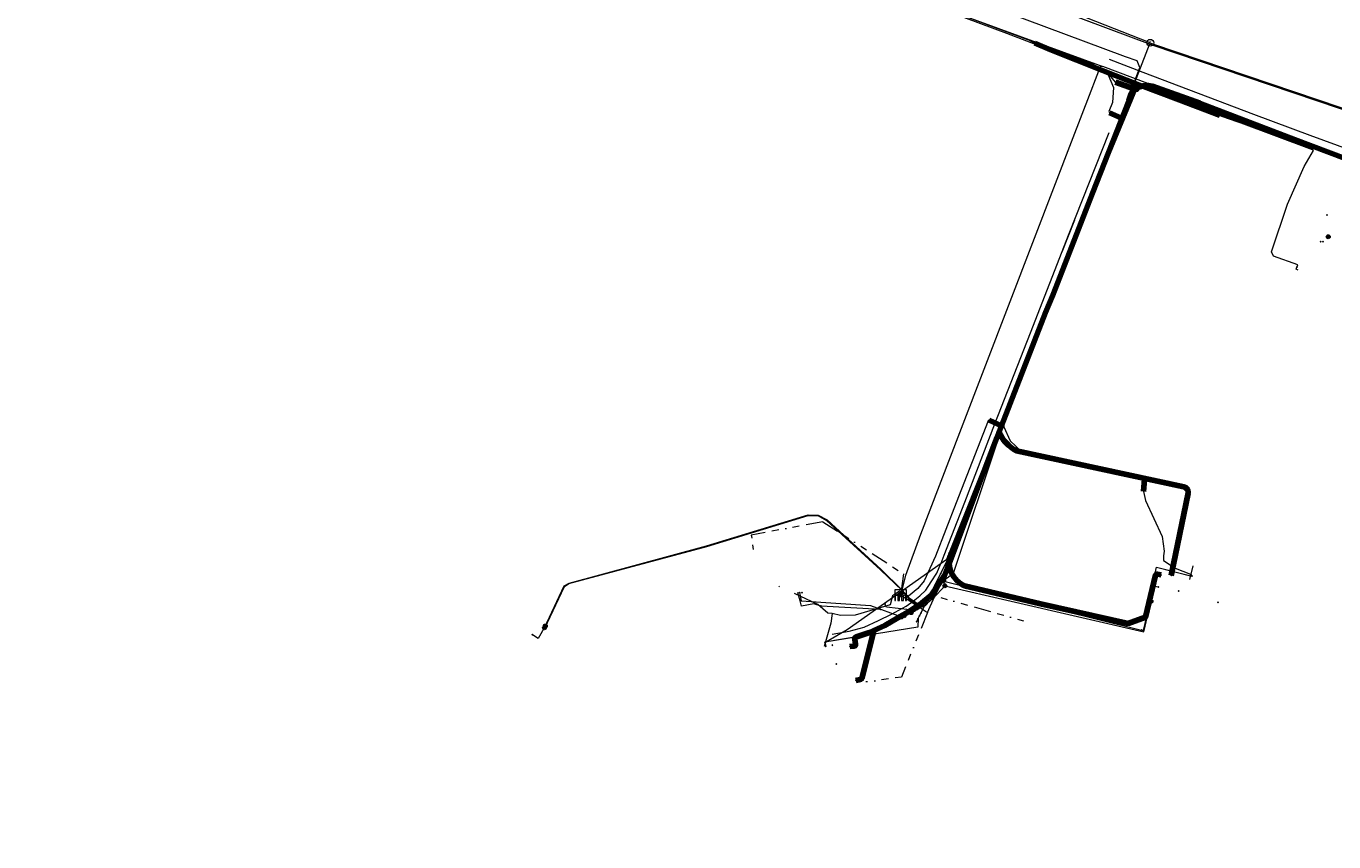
# Model space of a CAD drawing. Header units: metres. Extents: x 200221 to 204794, y 461183 to 463932.
# Tile 12 of 19: x 201420 to 201801, y 463547 to 463784. Entities that reach past the tile are written whole.
import ezdxf
from ezdxf.enums import TextEntityAlignment as Align
from ezdxf.lldxf.tags import DXFTag

# ---------------------------------------------------------------- set-up
doc = ezdxf.new("R2010")
doc.units = ezdxf.units.M
doc.linetypes.add('RI-OVERIG', pattern=[17, 5, -2, 2, -2, 0, -2, 2, -2])
doc.layers.get('0').update_dxf_attribs({"lineweight": 25})
for name, color, linetype, lineweight in [('B-WE-KL-DATA_HULPSTUK_KPN BV-S', 90, 'Continuous', 25), ('B-WE-KL-DATA_KABELBED_KPN BV-G', 90, 'Continuous', 100), ('B-WE-KL-DATA_LIANDER NV PAC 2AI68G2-G', 90, 'KL-DATA-N', 18), ('B-WE-KL-DATA_MANTELBUIS_KPN BV-G', 90, 'Continuous', 100), ('B-WE-KL-DATA_MANTELBUIS_NKM NETWORK SERVICES BV-G', 90, 'Continuous', 100), ('B-WE-KL-DATA_NKM NETWORK SERVICES BV-G', 90, 'KL-DATA-N', 18), ('B-WE-KL-ET_LS_HULPSTUK_LIANDER NV PAC 2AI68G2-S', 190, 'Continuous', 25), ('B-WE-KL-ET_LS_LIANDER NV PAC 2AI68G2-G', 190, 'KL-LS-N', 18), ('B-WE-KL-ET_LS_MANTELBUIS_LIANDER NV PAC 2AI68G2-G', 190, 'Continuous', 100), ('B-WE-KL-GAS_HD_LIANDER NV PAC 2AI68G2-G', 30, 'KL-GAS-HD-N', 18), ('B-WE-KL-GAS_LD_HULPSTUK_LIANDER NV PAC 2AI68G2-S', 50, 'Continuous', 25), ('B-WE-KL-GAS_LD_LIANDER NV PAC 2AI68G2-G', 50, 'KL-GAS-LD-N', 18), ('B-WE-KL-OVERIG_HULPSTUK-G', 8, 'Continuous', 18), ('B-WE-KL-WATER_HULPSTUK_VITENS-S', 170, 'Continuous', 25), ('B-WE-KL-WATER_VITENS-G', 170, 'KL-WATER-N', 18), ('B-WE-KW-KUNSTWERK_SLUIS_GEMEENTE VOORST-S', 170, 'Continuous', 25), ('B-WE-OG-INFO_KPN BV-S', 7, 'Continuous', 25), ('B-WE-OG-INFO_VITENS-S', 7, 'Continuous', 25), ('B-WE-RI-DRUK_GEMEENTE VOORST-G', 210, 'RI-PERS', 18), ('B-WE-RI-PERSLEIDING_HULPSTUK_GEMEENTE VOORST-S', 210, 'Continuous', 25), ('B-WE-RI-VRIJVERVAL_GEMEENTE VOORST-G', 210, 'RI-OVERIG', 18), ('N-WE-KL-WATER_VITENS-G', 170, 'KL-WATER-N', 35)]:
    doc.layers.add(name, color=color, linetype=linetype, lineweight=lineweight)
doc.styles.add('NLCS-ISO', font='NLCS-ISO.ttf')
doc.styles.get("Standard").update_dxf_attribs({"font": 'NLCS-ISO.ttf'})
tags = doc.linetypes.add('KL-DATA-N', pattern='A,4,-1,[101,NLCS.SHX,S=0.5,R=0,X=0,Y=0],-1,4,-1,["D",Standard,S=1,R=0,X=-0.25,Y=-0.5],-1.5', length=12.5).pattern_tags.tags
tags[18] = DXFTag(74, 10)
tags = doc.linetypes.add('KL-GAS-HD-N', pattern='A,4,-1,[69,NLCS.SHX,S=0.5,R=0,X=0,Y=0],-1,4,-1,["H",Standard,S=1,R=0,X=0,Y=-0.5],-2', length=13).pattern_tags.tags
tags[18] = DXFTag(74, 10)
tags = doc.linetypes.add('KL-GAS-LD-N', pattern='A,4,-1,[69,NLCS.SHX,S=0.5,R=0,X=0,Y=0],-1,4,-1,["L",Standard,S=1,R=0,X=0.25,Y=-0.5],-2', length=13).pattern_tags.tags
tags[18] = DXFTag(74, 10)
tags = doc.linetypes.add('KL-LS-N', pattern='A,4,-1,[103,NLCS.SHX,S=0.75,R=0,X=0,Y=0],-1,4,-1,["L",Standard,S=1,R=0,X=0,Y=-0.5],-2', length=13).pattern_tags.tags
tags[18] = DXFTag(74, 10)
doc.linetypes.add('KL-WATER-N', pattern='A,7,-0.5,[168,NLCS.SHX,S=0.75,R=0,X=0.75,Y=0],-2', length=9.5)
tags = doc.linetypes.add('RI-PERS', pattern='A,7,-2,["P",Standard,S=1.8,R=0,X=-0.5,Y=-0.9],-2,7,-2,[102,NLCS.SHX,S=1,R=180,X=0,Y=0],-2', length=22).pattern_tags.tags
tags[6] = DXFTag(74, 10)

# ---------------------------------------------------------------- blocks, each defined once
blk = doc.blocks.new('SKW-SLUIS-SO')
at = {"color": 0, "linetype": 'ByBlock', "lineweight": 18}
blk.add_lwpolyline([(0.31, -1.55), (0.82, -1.55), (0.82, -0.35, -1), (1.45, -0.35), (1.45, -1.55), (1.7, -1.55), (1.7, 1.55), (-1.7, 1.55), (-1.7, -1.55), (-1.45, -1.55), (-1.45, -0.35, -1), (-0.82, -0.35), (-0.82, -1.55), (-0.32, -1.55), (-0.32, -0.35, -1), (0.31, -0.35)], format="xyb", close=True, dxfattribs=at)
blk = doc.blocks.new('SRI-HULP_MANGAT-SO')
at = {"linetype": 'ByBlock', "lineweight": 18}
h = blk.add_hatch(color=0, dxfattribs=at)
h.dxf.hatch_style = 1
edge = h.paths.add_edge_path()
edge.add_arc((0.38, 0), 0.0646, -90, 90, ccw=False)
edge.add_line((0.38, -0.06), (-0.38, -0.06))
edge.add_arc((-0.38, 0), 0.0646, 90, 270, ccw=False)
edge.add_line((-0.38, 0.06), (0.38, 0.06))
at = {"color": 0, "linetype": 'ByBlock', "lineweight": 18}
blk.add_lwpolyline([(0.38, 0.06, -1), (0.38, -0.06), (-0.38, -0.06, -1), (-0.38, 0.06)], format="xyb", close=True, dxfattribs=at)
blk.add_ellipse((0, 0), major_axis=(-0.75, 0), ratio=0.666667, dxfattribs=at)
at = {"color": 0, "linetype": 'ByBlock', "lineweight": 18, "style": 'NLCS-ISO', "flags": 1}
for tag, p in [('TYPE', (1.75, 0)), ('OMSCHRIJVING', (1.75, -3)), ('LABEL', (1.75, -1.5))]:
    blk.add_attdef(tag, p, '', height=1, dxfattribs=at)
blk = doc.blocks.new('SKL-WTB_HULP_OVERIG-SO')
at = {"color": 0, "linetype": 'ByBlock', "lineweight": 18}
for points in [[(-0.14, 0.14), (0.14, -0.14)], [(0.14, 0.14), (-0.14, -0.14)]]:
    blk.add_lwpolyline(points, dxfattribs=at)
at = {"color": 0, "linetype": 'ByBlock', "lineweight": 18, "style": 'NLCS-ISO', "flags": 1}
for tag, p in [('TYPE', (1.5, 0)), ('OMSCHRIJVING', (1.5, -3)), ('LABEL', (1.5, -1.5))]:
    blk.add_attdef(tag, p, '', height=1, dxfattribs=at)
blk = doc.blocks.new('SKL-WTB_HULP_T STUK-SO')
at = {"color": 0, "linetype": 'ByBlock', "lineweight": 18}
blk.add_circle((0, 0), 1, dxfattribs=at)
at = {"color": 0, "linetype": 'ByBlock', "lineweight": -2, "style": 'NLCS-ISO'}
blk.add_text('T', height=1, dxfattribs=at).set_placement((0, 0), align=Align.MIDDLE_CENTER)
at = {"color": 0, "linetype": 'ByBlock', "lineweight": 18, "style": 'NLCS-ISO', "flags": 1}
for tag, p in [('TYPE', (1.5, 0)), ('OMSCHRIJVING', (1.5, -3)), ('LABEL', (1.5, -1.5))]:
    blk.add_attdef(tag, p, '', height=1, dxfattribs=at)
blk = doc.blocks.new('SKL-WTB_HULP_MOF-SO')
at = {"linetype": 'ByBlock', "lineweight": 18}
h = blk.add_hatch(color=0, dxfattribs=at)
h.dxf.hatch_style = 1
h.paths.add_polyline_path([(-0.5625, 0, 1), (0.5625, 0, 1)])
at = {"color": 0, "linetype": 'ByBlock', "lineweight": 18}
blk.add_circle((0, 0), 0.5625, dxfattribs=at)
at = {"color": 0, "linetype": 'ByBlock', "lineweight": 18, "style": 'NLCS-ISO', "flags": 1}
for tag, p in [('TYPE', (1.5, 0)), ('OMSCHRIJVING', (1.5, -3)), ('LABEL', (1.5, -1.5))]:
    blk.add_attdef(tag, p, '', height=1, dxfattribs=at)
blk = doc.blocks.new('SOG-INFO_OVERIG-SO')
at = {"color": 0, "linetype": 'ByBlock', "lineweight": 18}
for points in [[(-0.14, 0.14), (0.14, -0.14)], [(0.14, 0.14), (-0.14, -0.14)]]:
    blk.add_lwpolyline(points, dxfattribs=at)
at = {"color": 0, "linetype": 'ByBlock', "lineweight": 18, "style": 'NLCS-ISO', "flags": 1}
for tag, p in [('TYPE', (1.5, 0)), ('OMSCHRIJVING', (1.5, -3)), ('LABEL', (1.5, -1.5))]:
    blk.add_attdef(tag, p, '', height=1, dxfattribs=at)

msp = doc.modelspace()

# ---------------------------------------------------------------- linework, layer by layer
at = {"layer": 'B-WE-KL-DATA_KABELBED_KPN BV-G', "flags": 128}
for points in [[(201703.053, 463666.207), (201703.053, 463666.208), (201716.582, 463700.927), (201718.666, 463705.993), (201730.244, 463735.722), (201740.818, 463762.608), (201741.232, 463763.754), (201741.55, 463764.605), (201741.927, 463765.309), (201742.319, 463765.713), (201742.818, 463766.108), (201743.342, 463766.358), (201744.175, 463766.688), (201745.088, 463766.984), (201745.814, 463767.082), (201746.493, 463767.072), (201747.609, 463766.84), (201761.469, 463761.888), (201789.167, 463751.362), (201877.144, 463718.175)], [(201703.053, 463666.207), (201699.161, 463656.218), (201688.873, 463628.729), (201688.494, 463627.806), (201688.494, 463627.806)], [(201699.15, 463656.188), (201702.381, 463664.587)], [(201703.053, 463666.208), (201703.053, 463666.208), (201703.453, 463665.344), (201703.926, 463664.519), (201704.47, 463663.738), (201705.08, 463663.008), (201705.752, 463662.334), (201706.48, 463661.721), (201707.259, 463661.175), (201708.083, 463660.699), (201756.836, 463650.243), (201756.97, 463650.208), (201757.1, 463650.162), (201757.225, 463650.105), (201757.346, 463650.037), (201757.459, 463649.959), (201757.566, 463649.871), (201757.665, 463649.775), (201757.755, 463649.67), (201757.835, 463649.558), (201757.906, 463649.439), (201757.966, 463649.315), (201758.015, 463649.186), (201758.052, 463649.053), (201758.078, 463648.917), (201758.092, 463648.78), (201758.094, 463648.642), (201758.085, 463648.504), (201758.063, 463648.368), (201753.179, 463624.415)], [(201688.494, 463627.806), (201687.108, 463624.43), (201685.246, 463621.529), (201683.407, 463618.801), (201679.99, 463615.943), (201679.221, 463615.434), (201676.68, 463613.798), (201673.545, 463612.065), (201669.81, 463609.83), (201666.557, 463608.377)], [(201688.494, 463627.807), (201688.494, 463627.806), (201688.494, 463627.806), (201688.584, 463627.128), (201688.734, 463626.46), (201688.941, 463625.807), (201689.205, 463625.176), (201689.522, 463624.57), (201689.892, 463623.994), (201690.311, 463623.452), (201690.776, 463622.95), (201691.283, 463622.49), (201691.828, 463622.076), (201692.407, 463621.711), (201693.016, 463621.399), (201715.133, 463616.165), (201740.632, 463610.463), (201745.691, 463612.314), (201748.629, 463624.473), (201748.64, 463624.509), (201748.653, 463624.545), (201748.67, 463624.579), (201748.689, 463624.611), (201748.712, 463624.642), (201748.736, 463624.671), (201748.763, 463624.697), (201748.793, 463624.721), (201748.824, 463624.743), (201748.857, 463624.762), (201748.891, 463624.777), (201748.927, 463624.79), (201748.964, 463624.8), (201749.001, 463624.806), (201749.039, 463624.81), (201749.077, 463624.81), (201749.115, 463624.806), (201749.152, 463624.8), (201750.225, 463624.563)], [(201666.557, 463608.377), (201665.317, 463607.823), (201661.505, 463606.591), (201661.447, 463606.569), (201661.391, 463606.543), (201661.338, 463606.511), (201661.287, 463606.475), (201661.241, 463606.434), (201661.197, 463606.39), (201661.158, 463606.341), (201661.124, 463606.29), (201661.094, 463606.236), (201661.069, 463606.179), (201661.05, 463606.12), (201661.035, 463606.06), (201661.026, 463605.998), (201661.023, 463605.937), (201661.025, 463605.875), (201661.032, 463605.813), (201661.271, 463604.381), (201661.276, 463604.342), (201661.277, 463604.302), (201661.275, 463604.263), (201661.269, 463604.224), (201661.26, 463604.186), (201661.248, 463604.148), (201661.233, 463604.112), (201661.214, 463604.077), (201661.193, 463604.044), (201661.169, 463604.013), (201661.142, 463603.984), (201661.113, 463603.957), (201661.081, 463603.933), (201661.048, 463603.912), (201661.013, 463603.894), (201660.976, 463603.879), (201660.939, 463603.868), (201660.9, 463603.859), (201660.861, 463603.854), (201659.617, 463603.75)], [(201666.558, 463608.377), (201663.211, 463594.721), (201663.192, 463594.656), (201663.168, 463594.592), (201663.138, 463594.531), (201663.103, 463594.473), (201663.063, 463594.418), (201663.018, 463594.366), (201662.969, 463594.319), (201662.917, 463594.276), (201662.86, 463594.238), (201662.801, 463594.205), (201662.739, 463594.177), (201662.675, 463594.154), (201662.609, 463594.137), (201661.347, 463593.867)]]:
    msp.add_lwpolyline(points, dxfattribs=at)
at = {"layer": 'B-WE-KL-DATA_LIANDER NV PAC 2AI68G2-G', "flags": 128}
msp.add_lwpolyline([(202278.816, 463546.877), (202278.653, 463547.589), (202278.527, 463548.309), (202278.439, 463549.035), (202278.389, 463549.764), (202269.644, 463553.507), (202181.895, 463606.875), (202152.544, 463623.143), (202117.507, 463637.846), (202061.965, 463659.489), (202057.245, 463659.236), (202049.86, 463661.626), (202042.174, 463669.183), (202033.923, 463672.777), (201999.958, 463686), (201905.534, 463722.843), (201815.959, 463755.691), (201747.918, 463778.715), (201700.885, 463796.303)], dxfattribs=at)
at = {"layer": 'B-WE-KL-DATA_MANTELBUIS_KPN BV-G', "flags": 128}
msp.add_lwpolyline([(201699.15, 463656.188), (201702.381, 463664.587)], dxfattribs=at)
at = {"layer": 'B-WE-KL-DATA_MANTELBUIS_NKM NETWORK SERVICES BV-G', "flags": 128}
for points in [[(201767.373, 463758.291), (201755.581, 463762.737), (201743.776, 463767.188), (201733.168, 463771.354), (201718.015, 463777.458), (201713.459, 463779.401)], [(201738.463, 463757.645), (201735.231, 463759.04)], [(201700.202, 463669.62), (201704.125, 463667.73)], [(201745.112, 463648.879), (201745.403, 463652.414)]]:
    msp.add_lwpolyline(points, dxfattribs=at)
at = {"layer": 'B-WE-KL-DATA_NKM NETWORK SERVICES BV-G', "flags": 128}
for points in [[(201665.046, 463797.554), (201688.361, 463788.956), (201712.085, 463780.094), (201712.409, 463779.974)], [(201712.409, 463779.974), (201713.459, 463779.401)], [(201712.409, 463779.974), (201730.457, 463773.287), (201734.83, 463770.164), (201736.341, 463766.5), (201736.063, 463762.055), (201735.004, 463759.439), (201735.231, 463759.04)], [(201713.459, 463779.401), (201722.564, 463775.518), (201730.577, 463772.419), (201737.019, 463769.96), (201743.776, 463767.188), (201752.552, 463763.84), (201759.118, 463761.302), (201767.373, 463758.291)], [(201735.231, 463759.04), (201738.463, 463757.645)], [(201735.231, 463759.04), (201738.463, 463757.645)], [(201738.463, 463757.645), (201738.693, 463757.152), (201729.123, 463733.059), (201719.751, 463709.381), (201710.641, 463686.073), (201704.835, 463671.123), (201704.37, 463668.687), (201704.462, 463667.714)], [(201767.373, 463758.291), (201767.864, 463758.098)], [(201767.864, 463758.098), (201782.095, 463753.173), (201788.602, 463751.34), (201795.781, 463748.612), (201802.887, 463745.665)], [(201700.202, 463669.62), (201699.878, 463669.434), (201690.593, 463645.578), (201684.534, 463629.993), (201681.254, 463622.897), (201679.395, 463620.661), (201676.637, 463618.393), (201674.088, 463619.833), (201671.966, 463618.511), (201671.281, 463615.901), (201661.122, 463612.819), (201656.883, 463612.781), (201654.396, 463613.34)], [(201704.125, 463667.73), (201700.202, 463669.62)], [(201704.125, 463667.73), (201700.202, 463669.62)], [(201704.462, 463667.714), (201704.125, 463667.73)], [(201704.462, 463667.714), (201706.232, 463663.556), (201709.59, 463660.523), (201713.443, 463659.17), (201730.175, 463655.756), (201744.643, 463652.991), (201745.403, 463652.414)], [(201745.403, 463652.414), (201745.112, 463648.879)], [(201745.403, 463652.414), (201745.112, 463648.879)], [(201745.112, 463648.879), (201745.703, 463646.273), (201750.539, 463635.773), (201751.125, 463631.491), (201750.913, 463630.112), (201750.904, 463628.775), (201754.286, 463626.541), (201758.815, 463624.762), (201758.819, 463624.761), (201759.103, 463624.664)], [(201654.396, 463613.34), (201653.151, 463613.417), (201650.228, 463615.954), (201643.436, 463619.146)], [(201654.396, 463613.34), (201654.038, 463610.561), (201652.125, 463603.717)]]:
    msp.add_lwpolyline(points, dxfattribs=at)
at = {"layer": 'B-WE-KL-ET_LS_LIANDER NV PAC 2AI68G2-G', "flags": 128}
for points in [[(201743.089, 463765.808), (201736.938, 463768.022), (201734.771, 463770.629), (201731.93, 463771.962), (201705.288, 463782.131), (201668.511, 463795.98), (201639.455, 463806.762), (201642.713, 463812.384), (201642.509, 463813.252), (201642.514, 463813.786)], [(201743.089, 463765.808), (201725.099, 463722.436), (201703.165, 463665.366), (201689.679, 463625), (201689.015, 463624.466), (201688.328, 463623.946), (201687.619, 463623.441), (201686.888, 463622.951)], [(201570.651, 463609.194), (201576.352, 463621.354), (201577.828, 463622.193), (201617.882, 463633.013), (201647.484, 463642.055), (201650.329, 463642.008), (201653.004, 463640.598), (201668.66, 463626.182), (201674.757, 463620.228), (201676.862, 463617.884), (201680.537, 463615.361), (201681.544, 463615.843), (201684.351, 463618.304), (201685.89, 463621.484), (201686.888, 463622.951)], [(201747.257, 463616.871), (201746.705, 463617.052), (201748.928, 463626.801), (201758.862, 463624.303)], [(201674.623, 463612.349), (201675.38, 463612.667), (201676.459, 463613.105), (201677.457, 463613.571), (201677.898, 463613.792), (201678.368, 463614.038), (201678.789, 463614.268), (201679.291, 463614.554), (201679.8, 463614.858), (201680.294, 463615.167), (201680.579, 463615.352), (201680.953, 463615.602), (201681.263, 463615.815), (201681.584, 463616.043), (201681.975, 463616.33), (201682.338, 463616.605), (201682.606, 463616.814), (201683.288, 463617.372), (201683.705, 463617.727), (201684.394, 463618.349), (201685.144, 463619.075), (201686.034, 463620.009), (201686.758, 463620.834), (201687.233, 463621.413), (201686.888, 463622.951)], [(201644.946, 463619.423), (201645.389, 463617.01), (201665.601, 463615.622), (201674.623, 463612.349)], [(201687.233, 463621.413), (201745.211, 463608.015), (201748.288, 463621.333), (201749.455, 463621.064)], [(201677.457, 463613.571), (201677.071, 463614.363), (201670.225, 463615.221), (201669.783, 463616.067)], [(201675.38, 463612.667), (201662.547, 463606.76)], [(201570.892, 463609.708), (201570.882, 463609.686), (201568.817, 463606.055), (201567.123, 463607.14)], [(201662.547, 463606.76), (201652.293, 463605.022), (201652.493, 463603.839)]]:
    msp.add_lwpolyline(points, dxfattribs=at)
at = {"layer": 'B-WE-KL-ET_LS_MANTELBUIS_LIANDER NV PAC 2AI68G2-G', "flags": 128}
msp.add_lwpolyline([(201742.404, 463766.055), (201736.938, 463768.022)], dxfattribs=at)
at = {"layer": 'B-WE-KL-GAS_HD_LIANDER NV PAC 2AI68G2-G', "flags": 128}
msp.add_lwpolyline([(202271.192, 463552.605), (202269.644, 463553.507), (202181.895, 463606.875), (202152.543, 463623.143), (202117.507, 463637.846), (202061.965, 463659.489), (202057.245, 463659.236), (202049.86, 463661.626), (202042.107, 463669.208), (202033.923, 463672.777), (202000, 463685.988), (201905.534, 463722.843), (201815.959, 463755.691), (201747.918, 463778.715), (201653.851, 463813.891), (201587.005, 463842.166), (201552.541, 463872.736), (201526.574, 463891.996), (201520.572, 463896.552), (201501.001, 463908.423), (201486.187, 463900.965), (201479.249, 463902.638), (201462.533, 463908.333), (201446.385, 463915.996), (201419.716, 463931.524)], dxfattribs=at)
at = {"layer": 'B-WE-KL-GAS_LD_LIANDER NV PAC 2AI68G2-G', "flags": 128}
for points in [[(201747.078, 463779.456), (201670.18, 463809.757), (201669.462, 463810.192)], [(201741.866, 463766.145), (201747.078, 463779.456)], [(201747.078, 463779.456), (201748.046, 463779.094), (201816.098, 463756.066), (201908.006, 463721.909)], [(201679.859, 463612.623), (201688.419, 463629.637), (201741.319, 463764.748)], [(201741.319, 463764.748), (201741.866, 463766.145)], [(201744.553, 463608.517), (201745.138, 463608.383), (201746.45, 463614.135), (201746.26, 463615.102), (201748.928, 463626.801), (201759.19, 463624.22)], [(201684.509, 463621.865), (201684.733, 463621.753), (201685.432, 463623.143), (201744.553, 463608.517)], [(201645.131, 463617.047), (201644.461, 463619.334)], [(201651.217, 463615.49), (201649.07, 463616.113), (201645.485, 463615.455), (201645.131, 463617.047)], [(201668.467, 463614.528), (201651.217, 463615.49)], [(201679.475, 463611.859), (201679.389, 463609.396), (201652.348, 463604.972), (201652.55, 463603.79)], [(201679.021, 463610.956), (201679.859, 463612.623)]]:
    msp.add_lwpolyline(points, dxfattribs=at)
at = {"layer": 'B-WE-KL-OVERIG_HULPSTUK-G', "flags": 128}
for points in [[(201809.512, 463746.646), (201793.626, 463752.506), (201777.269, 463758.629), (201745.007, 463770.856), (201735.193, 463774.585)], [(201735.027, 463753.277), (201723.341, 463723.849), (201712.065, 463694.977), (201701.685, 463668.495), (201692.962, 463645.681), (201686.944, 463630.244), (201686.089, 463627.932)], [(201724.972, 463727.858), (201721.316, 463718.55)], [(201654.431, 463607.329), (201659.364, 463608.151), (201663.748, 463609.409), (201667.883, 463611.27), (201671.759, 463613.152), (201675.951, 463615.433), (201678.012, 463616.915), (201679.959, 463618.505), (201681.685, 463620.171), (201683.296, 463622.56), (201684.927, 463625.1), (201686.089, 463627.932)], [(201758.609, 463623.239), (201759.563, 463627.252)]]:
    msp.add_lwpolyline(points, dxfattribs=at)
at = {"layer": 'B-WE-KL-WATER_VITENS-G', "flags": 128}
for points in [[(201740.37, 463762.394), (201744.079, 463772.316), (201743.222, 463774.199), (201739.844, 463775.412), (201669.579, 463801.719), (201662.586, 463804.322), (201658.523, 463814.671)], [(201739.696, 463759.499), (201729.78, 463734.746), (201714.425, 463695.415), (201707.259, 463677.752), (201706.766, 463676.561)], [(201739.696, 463759.499), (201740.217, 463761.547)], [(201740.37, 463762.394), (201740.217, 463761.547)], [(201789.78, 463714.17), (201790.01, 463714.86), (201782.93, 463717.35), (201782.39, 463718.59), (201787.01, 463732.48), (201791.91, 463743.46), (201794.65, 463748.09), (201794.29, 463748.51)], [(201790.11, 463713.25), (201789.53, 463713.58), (201789.78, 463714.17)], [(201706.766, 463676.561), (201705.525, 463673.453)], [(201687.849, 463629.196), (201688.595, 463631.095), (201705.525, 463673.453)], [(201570.661, 463608.895), (201576.533, 463621.175), (201577.774, 463622.079), (201617.919, 463632.814), (201647.474, 463641.869), (201650.238, 463641.82), (201652.761, 463640.449), (201668.529, 463626.073), (201674.794, 463620.05), (201676.67, 463617.74), (201680.343, 463615.227), (201681.663, 463615.667), (201684.18, 463618.355), (201686.717, 463623.443), (201688.46, 463630.751)], [(201652.824, 463605.155), (201658.809, 463608.716), (201687.849, 463629.196)], [(201652.55, 463603.79), (201652.348, 463604.972), (201652.824, 463605.155)]]:
    msp.add_lwpolyline(points, dxfattribs=at)
at = {"layer": 'B-WE-RI-DRUK_GEMEENTE VOORST-G', "flags": 128}
for points in [[(201659.885, 463799.485), (201733.24, 463772.58)], [(201733.24, 463772.58), (201732.508, 463772.431), (201731.474, 463769.983), (201729.247, 463764.127), (201724.56, 463751.758), (201713.307, 463722.49), (201691.528, 463665.905), (201680.16, 463636.327), (201675.797, 463624.391), (201674.344, 463618.702)], [(201804.74, 463745.57), (201733.24, 463772.58)]]:
    msp.add_lwpolyline(points, dxfattribs=at)
at = {"layer": 'B-WE-RI-VRIJVERVAL_GEMEENTE VOORST-G', "flags": 128}
for points in [[(201651.745, 463640.032), (201630.875, 463636.186), (201631.474, 463631.993)], [(201651.745, 463640.032), (201675.186, 463624.907)], [(201675.186, 463624.907), (201674.41, 463618.83)], [(201674.312, 463618.752), (201682.225, 463613.634)], [(201682.225, 463613.634), (201684.356, 463618.437), (201710.194, 463611.204)], [(201682.225, 463613.634), (201674.587, 463594.857), (201664.269, 463593.404)]]:
    msp.add_lwpolyline(points, dxfattribs=at)
at = {"layer": 'N-WE-KL-WATER_VITENS-G', "flags": 128}
msp.add_lwpolyline([(201794.29, 463748.51), (201742.427, 463767.897)], dxfattribs=at)

# ---------------------------------------------------------------- block references
at = {"layer": 'B-WE-KL-DATA_HULPSTUK_KPN BV-S'}
for name, p in [('SKL-WTB_HULP_MOF-SO', (201798.9, 463723)), ('SKL-WTB_HULP_OVERIG-SO', (201703.053, 463666.208)), ('SKL-WTB_HULP_OVERIG-SO', (201703.053, 463666.207)), ('SKL-WTB_HULP_OVERIG-SO', (201703.053, 463666.207)), ('SKL-WTB_HULP_OVERIG-SO', (201688.494, 463627.807)), ('SKL-WTB_HULP_OVERIG-SO', (201688.494, 463627.806)), ('SKL-WTB_HULP_OVERIG-SO', (201688.494, 463627.806)), ('SKL-WTB_HULP_OVERIG-SO', (201750.225, 463624.563)), ('SKL-WTB_HULP_OVERIG-SO', (201753.179, 463624.415)), ('SKL-WTB_HULP_OVERIG-SO', (201666.557, 463608.377)), ('SKL-WTB_HULP_OVERIG-SO', (201666.557, 463608.377)), ('SKL-WTB_HULP_OVERIG-SO', (201666.558, 463608.377)), ('SKL-WTB_HULP_OVERIG-SO', (201659.617, 463603.75)), ('SKL-WTB_HULP_OVERIG-SO', (201661.347, 463593.867))]:
    msp.add_blockref(name, p, dxfattribs=at)
at = {"layer": 'B-WE-KL-ET_LS_HULPSTUK_LIANDER NV PAC 2AI68G2-S'}
for name, p in [('SKL-WTB_HULP_MOF-SO', (201743.089, 463765.808)), ('SKL-WTB_HULP_OVERIG-SO', (201798.49, 463729.366)), ('SKL-WTB_HULP_OVERIG-SO', (201796.641, 463721.574)), ('SKL-WTB_HULP_OVERIG-SO', (201797.341, 463721.574)), ('SKL-WTB_HULP_MOF-SO', (201686.888, 463622.951)), ('SKL-WTB_HULP_MOF-SO', (201687.233, 463621.413)), ('SKL-WTB_HULP_OVERIG-SO', (201758.862, 463624.303)), ('SKL-WTB_HULP_OVERIG-SO', (201644.946, 463619.423)), ('SKL-WTB_HULP_OVERIG-SO', (201645.646, 463619.423)), ('SKL-WTB_HULP_OVERIG-SO', (201749.455, 463621.064)), ('SKL-WTB_HULP_OVERIG-SO', (201669.783, 463616.067)), ('SKL-WTB_HULP_MOF-SO', (201747.257, 463616.871)), ('SKL-WTB_HULP_MOF-SO', (201674.623, 463612.349)), ('SKL-WTB_HULP_MOF-SO', (201675.38, 463612.667)), ('SKL-WTB_HULP_MOF-SO', (201677.457, 463613.571)), ('SKL-WTB_HULP_OVERIG-SO', (201567.123, 463607.14)), ('SKL-WTB_HULP_MOF-SO', (201570.651, 463609.194)), ('SKL-WTB_HULP_MOF-SO', (201570.892, 463609.708)), ('SKL-WTB_HULP_MOF-SO', (201662.547, 463606.76)), ('SKL-WTB_HULP_OVERIG-SO', (201652.493, 463603.839))]:
    msp.add_blockref(name, p, dxfattribs=at)
at = {"layer": 'B-WE-KL-GAS_LD_HULPSTUK_LIANDER NV PAC 2AI68G2-S'}
for name, p in [('SKL-WTB_HULP_T STUK-SO', (201747.078, 463779.456)), ('SKL-WTB_HULP_OVERIG-SO', (201741.319, 463764.748)), ('SKL-WTB_HULP_OVERIG-SO', (201741.866, 463766.145)), ('SKL-WTB_HULP_OVERIG-SO', (201684.509, 463621.865)), ('SKL-WTB_HULP_OVERIG-SO', (201686.038, 463624.905)), ('SKL-WTB_HULP_OVERIG-SO', (201759.19, 463624.22)), ('SKL-WTB_HULP_OVERIG-SO', (201644.461, 463619.334)), ('SKL-WTB_HULP_OVERIG-SO', (201645.131, 463617.047)), ('SKL-WTB_HULP_OVERIG-SO', (201651.217, 463615.49)), ('SKL-WTB_HULP_OVERIG-SO', (201668.467, 463614.528)), ('SKL-WTB_HULP_OVERIG-SO', (201668.467, 463614.528)), ('SKL-WTB_HULP_OVERIG-SO', (201679.021, 463610.956)), ('SKL-WTB_HULP_OVERIG-SO', (201679.475, 463611.859)), ('SKL-WTB_HULP_OVERIG-SO', (201679.859, 463612.623)), ('SKL-WTB_HULP_OVERIG-SO', (201680.308, 463613.515)), ('SKL-WTB_HULP_OVERIG-SO', (201744.553, 463608.517)), ('SKL-WTB_HULP_OVERIG-SO', (201652.55, 463603.79)), ('SKL-WTB_HULP_OVERIG-SO', (201654.522, 463604.127))]:
    msp.add_blockref(name, p, dxfattribs=at)
at = {"layer": 'B-WE-KL-WATER_HULPSTUK_VITENS-S'}
for p in [(201739.696, 463759.499), (201740.217, 463761.547), (201740.37, 463762.394), (201794.29, 463748.51), (201789.78, 463714.17), (201706.766, 463676.561), (201705.525, 463673.453), (201688.182, 463630.042), (201688.46, 463630.751), (201688.595, 463631.095), (201687.849, 463629.196), (201652.824, 463605.155)]:
    msp.add_blockref('SKL-WTB_HULP_OVERIG-SO', p, dxfattribs=at)
at = {"layer": 'B-WE-KW-KUNSTWERK_SLUIS_GEMEENTE VOORST-S'}
msp.add_blockref('SKW-SLUIS-SO', (201674.344, 463618.702), dxfattribs=at)
at = {"layer": 'B-WE-OG-INFO_KPN BV-S'}
for p in [(201639, 463621.2), (201766.774, 463616.595), (201655.686, 463598.64)]:
    msp.add_blockref('SOG-INFO_OVERIG-SO', p, dxfattribs=at)
at = {"layer": 'B-WE-OG-INFO_VITENS-S'}
for p in [(201639, 463621.2), (201755.339, 463619.93), (201655.686, 463598.64)]:
    msp.add_blockref('SOG-INFO_OVERIG-SO', p, dxfattribs=at)
at = {"layer": 'B-WE-RI-PERSLEIDING_HULPSTUK_GEMEENTE VOORST-S'}
msp.add_blockref('SRI-HULP_MANGAT-SO', (201674.344, 463618.702), dxfattribs=at)

doc.saveas('drawing.dxf')
